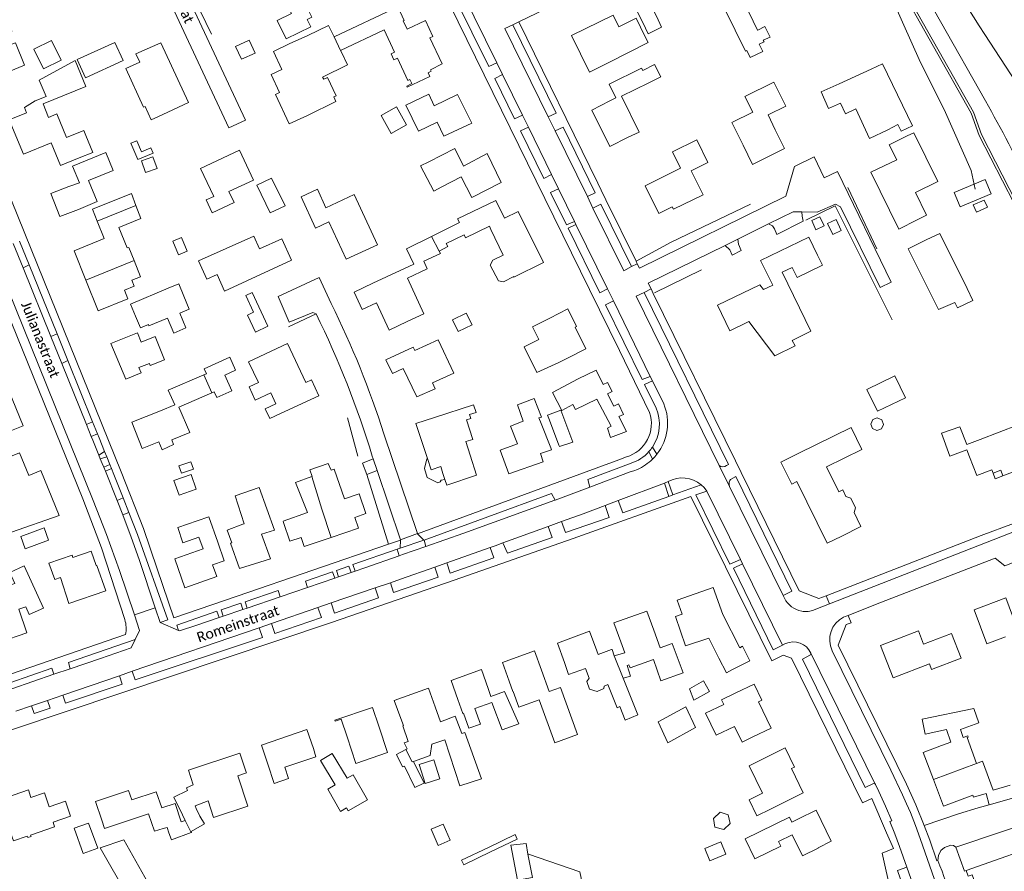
# Model space of a CAD drawing. Extents: x 177628 to 188968, y 384226 to 390673.
# Tile 112 of 256: x 183073 to 183318, y 385353 to 385564. Entities that reach past the tile are written whole.
import ezdxf

# ---------------------------------------------------------------- set-up
doc = ezdxf.new("R2010")
doc.units = 0
for name, color, linetype, lineweight in [('B01_F', 14, 'Continuous', 9), ('B01_T', 14, 'Continuous', 9), ('B02_F', 14, 'Continuous', 9), ('B02_T', 14, 'Continuous', 9), ('B07_D', 14, 'Continuous', 9), ('B11_D', 14, 'Continuous', 9), ('B11_F', 14, 'Continuous', 9), ('B11_S', 14, 'Continuous', 9), ('B14_F', 14, 'Continuous', 9), ('T01_F', 253, 'Continuous', 9), ('T01_T', 253, 'Continuous', 9), ('T04_F', 253, 'HAAG', 9), ('T04_T', 253, 'HAAG', 9), ('T05_F', 253, 'Continuous', 9), ('T22_F', 253, 'Continuous', 9), ('V00_F', 8, 'Continuous', 9), ('V00_T', 8, 'Continuous', 9), ('Z06', 7, 'Continuous', 9)]:
    doc.layers.add(name, color=color, linetype=linetype, lineweight=lineweight)
doc.styles.add('Legend', font='calibri.ttf')
doc.linetypes.add('HAAG', pattern='A,4,-1,[5,TOPOCAD.SHX,S=0.35,R=0,X=-0.35,Y=-0.35],-1', length=6)

msp = doc.modelspace()

# ---------------------------------------------------------------- linework, layer by layer
at = {"layer": 'B01_F', "linetype": 'Continuous'}
for points in [[(183144.576, 385540.643), (183151.645, 385544.123)], [(183172.705, 385528.107), (183174.727, 385529.152)], [(183193.316, 385499.273), (183195.815, 385500.621)], [(183173.491, 385491.397), (183169.356, 385489.419)], [(183204.808, 385490.328), (183200.452, 385488.093)], [(183207.054, 385479.313), (183209.333, 385480.469)], [(183219.097, 385462.94), (183220.067, 385463.417), (183216.487, 385470.15), (183211.205, 385467.573), (183210.549, 385468.801), (183207.744, 385467.372), (183205.477, 385471.859), (183211.83, 385475.19)], [(183185.035, 385456.23), (183183.895, 385459.616)], [(183132.616, 385448.19), (183136.385, 385437.648), (183133.163, 385436.609)], [(183122.289, 385434.629), (183120.097, 385440.934), (183117.223, 385439.935)], [(183216.803, 385406.773), (183220.136, 385407.939)], [(183220.136, 385407.939), (183220.273, 385407.987), (183220.77, 385406.423)], [(183220.77, 385406.423), (183223.394, 385407.158)]]:
    msp.add_lwpolyline(points, dxfattribs=at)
at = {"layer": 'B01_T', "linetype": 'Continuous'}
for points in [[(183151.185, 385560.145), (183167.01, 385567.662), (183168.637, 385564.237), (183168.374, 385564.112), (183169.354, 385562.048), (183173.876, 385564.239), (183175.773, 385560.287), (183174.991, 385559.913), (183178.088, 385553.43)], [(183228.418, 385560.352), (183226.215, 385564.807), (183221.946, 385562.696), (183220.515, 385565.591), (183210.18, 385560.481), (183214.659, 385551.422), (183219.297, 385553.716)], [(183070.53, 385551.546), (183074.331, 385553.163), (183072.03, 385558.726), (183070.072, 385557.905), (183068.934, 385560.656), (183071.213, 385561.612)], [(183140.074, 385558.398), (183144.668, 385560.529)], [(183178.088, 385553.43), (183175.126, 385552.015), (183175.316, 385551.627), (183174.551, 385551.259), (183174.985, 385550.35), (183169.365, 385547.681), (183169.236, 385547.952), (183170.528, 385548.565), (183170.043, 385549.586), (183169.555, 385549.354), (183166.929, 385554.882), (183166.08, 385554.479), (183165.381, 385555.951), (183166.248, 385556.363), (183163.608, 385561.921), (183152.811, 385556.792)], [(183219.297, 385553.716), (183229.202, 385558.766), (183228.418, 385560.352)], [(183104.242, 385542.894), (183103.885, 385542.73), (183099.478, 385552.274), (183102.934, 385553.846), (183101.968, 385555.947), (183108.182, 385558.651), (183115.074, 385543.84), (183107.386, 385540.296)], [(183140.074, 385558.398), (183136.182, 385556.567), (183138.256, 385552.048)], [(183144.576, 385540.643), (183140.054, 385538.546), (183136.662, 385545.862), (183137.626, 385546.309), (183135.547, 385550.792), (183138.256, 385552.048)], [(183227.865, 385551.817), (183227.589, 385552.381), (183219.522, 385548.432), (183221.19, 385545.025), (183219.729, 385544.248)], [(183276.675, 385548.53), (183284.603, 385552.151)], [(183224.28, 385535.23), (183227.005, 385536.508), (183222.635, 385545.434), (183229.375, 385548.733)], [(183252.797, 385533.261), (183250.019, 385538.873), (183255.19, 385541.438), (183253.235, 385545.381), (183260.421, 385548.945), (183263.399, 385542.942), (183259.004, 385540.762), (183260.797, 385537.088)], [(183288.772, 385537.045), (183284.171, 385534.944), (183280.82, 385542.281), (183278.2, 385541.085), (183276.988, 385543.739), (183274.038, 385542.392), (183272.174, 385546.474), (183276.675, 385548.53)], [(183185.394, 385538.763), (183178.495, 385535.466), (183176.818, 385538.975), (183172.139, 385536.752), (183169.06, 385543.233), (183174.703, 385545.896), (183176.077, 385543.024), (183181.846, 385545.825), (183185.394, 385538.763)], [(183076.968, 385544.298), (183074.3, 385542.593), (183074.82, 385541.325)], [(183224.28, 385535.23), (183219.698, 385532.944), (183215.189, 385541.984), (183219.729, 385544.248)], [(183074.82, 385541.325), (183070.512, 385539.574), (183074.027, 385530.99), (183080.96, 385533.825), (183083.26, 385528.208), (183087.893, 385530.087)], [(183084.755, 385535.158), (183082.355, 385541.013), (183080.303, 385540.172)], [(183288.772, 385537.045), (183291.258, 385538.434)], [(183087.893, 385530.087), (183091.254, 385531.46), (183089.532, 385535.663)], [(183252.797, 385533.261), (183255.172, 385528.495), (183263.108, 385532.451), (183260.797, 385537.088)], [(183293.584, 385535.566), (183289.127, 385533.384), (183290.952, 385529.654), (183284.549, 385526.52), (183291.448, 385512.425), (183296.054, 385514.679)], [(183293.584, 385535.566), (183295.221, 385536.367)], [(183295.221, 385536.367), (183301.184, 385524.222), (183295.616, 385521.489), (183298.388, 385515.842), (183296.054, 385514.679)], [(183232.987, 385525.401), (183237.279, 385527.521), (183235.246, 385531.623), (183241.27, 385534.609), (183244.084, 385528.932), (183239.882, 385526.849), (183240.654, 385525.42)], [(183087.944, 385523.947), (183086.257, 385528.089), (183094.49, 385531.446)], [(183121.296, 385520.549), (183118.03, 385527.468), (183127.707, 385532.04), (183131.175, 385524.602), (183125.099, 385521.726)], [(183177.989, 385522.892), (183182.788, 385525.369), (183185.419, 385520.228), (183192.715, 385523.985), (183189.2, 385531.159), (183183.384, 385528.007), (183181.204, 385532.42), (183174.727, 385529.152)], [(183087.944, 385523.947), (183085.346, 385522.978)], [(183090.19, 385524.518), (183092.363, 385519.259), (183087.697, 385517.265)], [(183240.654, 385525.42), (183242.852, 385520.943), (183235.495, 385517.33), (183235.201, 385517.928), (183231.856, 385516.286), (183228.47, 385523.183), (183232.987, 385525.401)], [(183087.697, 385517.265), (183083.106, 385515.508), (183080.872, 385521.259), (183085.346, 385522.978)], [(183161.991, 385508.529), (183154.179, 385504.93), (183149.923, 385514.18), (183146.607, 385512.655), (183143.038, 385520.412), (183147.044, 385522.335), (183149.173, 385517.7), (183156.224, 385520.969), (183161.991, 385508.529)], [(183181.866, 385514.943), (183191.354, 385519.505), (183193.553, 385515.121), (183196.905, 385516.803), (183203.252, 385504.148), (183195.886, 385500.489), (183195.815, 385500.621)], [(183094.084, 385510.072), (183092.343, 385514.401)], [(183190.138, 385512.28), (183193.239, 385505.918)], [(183308.437, 385497.666), (183301.672, 385511.361), (183298.248, 385509.785)], [(183089.567, 385499.717), (183086.628, 385507.022), (183094.084, 385510.072)], [(183140.625, 385504.714), (183138.202, 385509.965), (183132.64, 385507.496), (183131.237, 385510.638), (183117.549, 385504.512), (183119.589, 385499.943), (183122.172, 385501.12), (183124.002, 385497.008), (183140.625, 385504.714)], [(183259.514, 385499.811), (183257.122, 385504.609), (183269.143, 385510.414), (183271.313, 385505.922)], [(183305.42, 385494.157), (183301.347, 385492.441), (183293.837, 385507.527), (183298.248, 385509.785)], [(183160.849, 385498.95), (183171.037, 385503.714), (183169.183, 385507.483)], [(183101.553, 385504.594), (183103.14, 385500.584), (183100.99, 385499.721), (183101.574, 385498.244), (183099.114, 385497.258), (183099.982, 385495.06), (183092.614, 385492.146), (183089.567, 385499.717)], [(183264.976, 385502.901), (183266.199, 385500.395), (183272.502, 385503.471), (183271.313, 385505.922)], [(183265.028, 385484.77), (183269.646, 385487.024), (183262.482, 385501.704)], [(183169.356, 385489.419), (183164.886, 385487.329), (183161.72, 385494.1), (183158.199, 385492.454), (183156.181, 385496.767), (183160.849, 385498.95)], [(183259.514, 385499.811), (183260.153, 385498.473), (183257.899, 385497.373), (183256.934, 385498.568)], [(183254.061, 385489.349), (183249.509, 385487.156), (183246.446, 385493.514), (183256.934, 385498.568)], [(183204.808, 385490.328), (183209.267, 385492.565), (183211.448, 385488.217), (183211.06, 385488.022), (183213.74, 385482.68), (183209.333, 385480.469)], [(183254.061, 385489.349), (183254.267, 385489.453)], [(183103.246, 385484.359), (183102.335, 385486.653), (183095.762, 385483.999), (183099.49, 385475.151), (183103.255, 385476.704), (183102.739, 385478.004), (183105.348, 385479.064)], [(183180.915, 385476.624), (183175.655, 385474.215), (183176.333, 385472.75), (183171.799, 385470.708), (183168.392, 385477.791), (183165.74, 385476.515), (183164.075, 385479.975), (183170.876, 385483.098), (183171.26, 385482.27), (183177.066, 385484.927), (183180.915, 385476.624)], [(183137.89, 385466.621), (183147.401, 385471.032), (183145.57, 385474.945), (183144.196, 385474.302), (183139.671, 385483.976), (183129.953, 385479.416), (183132.393, 385474.292)], [(183211.83, 385475.19), (183216.29, 385477.4), (183218.06, 385473.79), (183219.16, 385474.3), (183220.26, 385472.06), (183219.16, 385471.53), (183220.695, 385468.418), (183221.852, 385468.988), (183223.134, 385466.387), (183221.977, 385465.817), (183223.8, 385462.12), (183219.83, 385460.68), (183219.097, 385462.94)], [(183073.932, 385463.515), (183066.036, 385460.387), (183062.342, 385469.423), (183070.301, 385472.471), (183073.932, 385463.515)], [(183110.023, 385472.439), (183111.615, 385468.718), (183108.075, 385467.296)], [(183135.464, 385471.722), (183136.737, 385469.044)], [(183110.868, 385460.057), (183111.323, 385458.879), (183108.46, 385457.618), (183107.694, 385459.573), (183103.538, 385457.945), (183100.991, 385464.448), (183108.075, 385467.296)], [(183176.175, 385465.625), (183171.5, 385464.08), (183174.413, 385455.388)], [(183202.619, 385464.11), (183202.07, 385465.488)], [(183202.619, 385464.11), (183205.039, 385458.04)], [(183280.36, 385442.01), (183280.733, 385443.172), (183279.542, 385445.604), (183278.346, 385446.015), (183277.558, 385447.623), (183276.567, 385447.137), (183273.53, 385453.338), (183282.327, 385457.647), (183279.652, 385463.107), (183266.659, 385456.769)], [(183321.803, 385462.039), (183321.099, 385463.765), (183311.675, 385460.148)], [(183317.36, 385451.119), (183323.861, 385453.621), (183322.57, 385456.977), (183323.599, 385457.373), (183321.803, 385462.039)], [(183196.771, 385459.057), (183192.483, 385457.5), (183194.633, 385451.63), (183203.149, 385454.618), (183202.443, 385456.632), (183205.213, 385457.604), (183205.039, 385458.04)], [(183308.403, 385457.545), (183309.063, 385455.838)], [(183068.02, 385439.641), (183062.846, 385452.792), (183073.068, 385456.859), (183075.353, 385451.191), (183078.396, 385452.418), (183082.908, 385441.23), (183071.07, 385437.108)], [(183178.694, 385450.223), (183177.765, 385450.04), (183177.582, 385449.6), (183176.938, 385449.39), (183174.366, 385450.709), (183173.634, 385452.93), (183174.263, 385455.339), (183174.413, 385455.388)], [(183174.413, 385455.388), (183175.33, 385452.65), (183177.72, 385453.46), (183178.19, 385451.7), (183178.694, 385450.223)], [(183178.694, 385450.223), (183179.18, 385448.8), (183186.59, 385451.27), (183185.035, 385456.23)], [(183266.659, 385456.769), (183262.18, 385454.547), (183264.889, 385449.085), (183266.123, 385449.696), (183273.718, 385434.382), (183277.305, 385436.161)], [(183309.063, 385455.838), (183310.859, 385451.172), (183314.591, 385452.608), (183314.909, 385451.782)], [(183150.44, 385452.541), (183151.25, 385452.815), (183153.763, 385445.381), (183157.446, 385446.627), (183159.104, 385441.724), (183156.384, 385440.805), (183157.284, 385438.142), (183150.472, 385435.839)], [(183314.909, 385451.782), (183316.821, 385452.518), (183317.36, 385451.119)], [(183314.909, 385451.782), (183315.434, 385450.378), (183317.36, 385451.119)], [(183281.142, 385440.436), (183280.36, 385442.01)], [(183117.223, 385439.935), (183112.351, 385438.242), (183113.648, 385434.467), (183117.643, 385435.855), (183118.648, 385432.964), (183111.628, 385430.528), (183114.133, 385423.318), (183122.05, 385426.069), (183121.027, 385429.012), (183123.895, 385430.009), (183122.289, 385434.629)], [(183128.856, 385439.23), (183128.516, 385439.118)], [(183150.472, 385435.839), (183143.766, 385433.572), (183143.01, 385435.808), (183140.213, 385434.863), (183138.633, 385439.536)], [(183125.827, 385434.488), (183125.481, 385434.375), (183127.717, 385428.06), (183135.39, 385430.462), (183133.163, 385436.609)], [(183085.324, 385419.392), (183083.208, 385425.837), (183081.799, 385425.348), (183080.383, 385429.4), (183086.116, 385431.383), (183086.321, 385430.804), (183090.868, 385432.408)], [(183085.324, 385419.392), (183094.48, 385422.553), (183092.296, 385428.868), (183092.109, 385428.803), (183090.868, 385432.408)], [(183058.313, 385424.841), (183062.595, 385426.825), (183064.845, 385421.971), (183071.925, 385424.383), (183070.674, 385427.109), (183074.204, 385428.729), (183078.997, 385418.283), (183075.499, 385416.678), (183074.624, 385418.586), (183072.9, 385417.999), (183074.912, 385412.092), (183068.099, 385409.772), (183066.442, 385414.635), (183063.643, 385413.337), (183058.313, 385424.841)], [(183237.702, 385416.775), (183236.43, 385420.19), (183245.38, 385423.36), (183247.78, 385416.7), (183251.965, 385408.41), (183252.64, 385408.79), (183254.45, 385405.18), (183249.975, 385402.945)], [(183323.486, 385410.824), (183328.171, 385412.57), (183325.91, 385418.637), (183319.75, 385416.341), (183318.083, 385420.811), (183310.174, 385417.864), (183313.332, 385409.392), (183318.017, 385411.138)], [(183222.442, 385409.848), (183220.73, 385414.568), (183228.89, 385417.529), (183230.603, 385412.805)], [(183208.451, 385404.786), (183206.66, 385409.543), (183214.64, 385412.548), (183216.474, 385407.677)], [(183230.603, 385412.805), (183232.243, 385408.364), (183235.204, 385409.467), (183237.92, 385402.175), (183232.395, 385400.224), (183230.516, 385405.488), (183224.717, 385403.419), (183224.449, 385404.176)], [(183299.633, 385403.005), (183299.105, 385404.389), (183290.042, 385400.928), (183286.963, 385408.991), (183296.357, 385412.579), (183297.62, 385409.273), (183304.59, 385411.935), (183306.936, 385405.794), (183299.633, 385403.005)], [(183222.442, 385409.848), (183223.394, 385407.158)], [(183194.724, 385400.101), (183193.045, 385404.742), (183200.991, 385407.617), (183202.725, 385402.824)], [(183216.803, 385406.773), (183216.474, 385407.677)], [(183208.451, 385404.786), (183209.467, 385401.733), (183213.695, 385403.248), (183214.553, 385400.853)], [(183246.811, 385405.796), (183248.653, 385402.189), (183249.975, 385402.945)], [(183181.954, 385395.584), (183180.275, 385400.291), (183187.81, 385402.978), (183189.491, 385398.267)], [(183202.725, 385402.824), (183204.612, 385397.519), (183207.452, 385398.545), (183211.69, 385386.817), (183206.048, 385384.779), (183202.183, 385395.475), (183197.136, 385393.652), (183195.72, 385397.571), (183195.611, 385397.532), (183194.724, 385400.101)], [(183219.166, 385399.282), (183221.485, 385393.522), (183222.174, 385393.8)], [(183225.318, 385395.066), (183223, 385400.825)], [(183255.256, 385386.274), (183259.752, 385388.463), (183256.601, 385394.932), (183257.49, 385395.365), (183255.525, 385399.399), (183251.03, 385397.209)], [(183167.77, 385390.803), (183166.141, 385395.307), (183174.634, 385398.379), (183176.305, 385393.76)], [(183190.13, 385396.293), (183193.505, 385397.502), (183197.136, 385389.518), (183192.965, 385387.986), (183190.413, 385394.842), (183186.152, 385393.335), (183187.539, 385389.416), (183184.673, 385388.402), (183183.344, 385392.158), (183183.178, 385392.1), (183181.954, 385395.584)], [(183189.491, 385398.267), (183190.13, 385396.293)], [(183251.03, 385397.209), (183247.421, 385395.486), (183247.986, 385394.317), (183243.48, 385392.141), (183246.129, 385386.654), (183250.689, 385388.856), (183252.557, 385384.989), (183255.256, 385386.274)], [(183177.604, 385390.001), (183176.305, 385393.76)], [(183154.462, 385386.259), (183152.977, 385390.648), (183151.455, 385390.132), (183151.37, 385390.384), (183160.752, 385393.56), (183162.319, 385388.931)], [(183154.462, 385386.259), (183156.612, 385379.689), (183164.464, 385382.35), (183162.319, 385388.931)], [(183167.77, 385390.803), (183168.413, 385389.068), (183168.264, 385389.015), (183169.642, 385385.12)], [(183302.053, 385384.098), (183304.417, 385384.958), (183303.299, 385388.061), (183298.043, 385386.965), (183297.294, 385390.678)], [(183134.783, 385379.523), (183133.175, 385384.169), (183144.454, 385388.075), (183146.093, 385383.344)], [(183302.053, 385384.098), (183297.537, 385382.392), (183300.078, 385375.665)], [(183129.373, 385377.528), (183127.823, 385382.245), (183115.002, 385378.017), (183116.212, 385374.349)], [(183134.783, 385379.523), (183136.33, 385374.699), (183139.907, 385375.893), (183138.963, 385378.723), (183146.677, 385381.296), (183146.093, 385383.344)], [(183263.246, 385370.167), (183267.744, 385372.349), (183264.823, 385378.372), (183265.604, 385378.751), (183263.291, 385383.52), (183258.793, 385381.337)], [(183258.793, 385381.337), (183254.33, 385379.102), (183257.651, 385372.31)], [(183129.373, 385377.528), (183129.449, 385377.295), (183127.301, 385376.588), (183129.777, 385369.064), (183121.282, 385366.271), (183119.94, 385370.353)], [(183313.962, 385369.379), (183313.155, 385372.223), (183310.045, 385371.328), (183309.832, 385371.816), (183302.568, 385369.072), (183300.078, 385375.665)], [(183081.392, 385365.099), (183085.769, 385366.608), (183084.484, 385370.334), (183080.433, 385368.903), (183079.242, 385372.336), (183075.884, 385371.172), (183075.279, 385373.09), (183066.167, 385369.939), (183068.732, 385362.52), (183069.082, 385362.641), (183069.007, 385362.858), (183070.528, 385363.384), (183071.558, 385360.407), (183074.998, 385361.597), (183075.122, 385361.238), (183075.935, 385361.519), (183075.81, 385361.878), (183081.783, 385363.943), (183081.392, 385365.099)], [(183093.535, 385365.552), (183091.968, 385370.179), (183100.176, 385372.959), (183100.974, 385370.602), (183107.016, 385372.648), (183108.387, 385368.599), (183111.696, 385369.72), (183113.238, 385365.167)], [(183113.573, 385366.864), (183111.422, 385371.287), (183114.807, 385372.933)], [(183259.596, 385368.332), (183263.246, 385370.167)], [(183320.023, 385371.128), (183313.962, 385369.379)], [(183093.535, 385365.552), (183094.205, 385363.472), (183105.119, 385367.138), (183106.555, 385362.859)], [(183113.573, 385366.864), (183114.233, 385365.471)], [(183116.664, 385369.113), (183116.978, 385368.467)], [(183117.868, 385366.595), (183116.978, 385368.467)], [(183266.543, 385365.929), (183270.923, 385368.061), (183274.692, 385360.32), (183271.415, 385358.71)], [(183266.543, 385365.929), (183264.874, 385365.09), (183264.289, 385366.281), (183253.329, 385360.898), (183255.755, 385355.96), (183262.156, 385359.104), (183261.597, 385360.241), (183265.001, 385361.913), (183267.559, 385356.704), (183271.459, 385358.62), (183271.415, 385358.71)], [(183108.748, 385363.469), (183109.711, 385363.737), (183110.157, 385362.426)], [(183329.836, 385360.678), (183308.232, 385353.084)], [(183210.878, 385343.729), (183212.904, 385349.608), (183212.237, 385352.776), (183199.468, 385357.16), (183199.367, 385357.14)], [(183308.232, 385353.084), (183308.72, 385351.695), (183309.696, 385352.024), (183310.589, 385349.521), (183309.604, 385349.181), (183312.121, 385342.019), (183316.858, 385343.684)]]:
    msp.add_lwpolyline(points, dxfattribs=at)
at = {"layer": 'B02_F', "linetype": 'Continuous'}
for points in [[(183087.393, 385554.509), (183096.742, 385558.797), (183098.818, 385554.282), (183089.469, 385549.994)], [(183166.715, 385542.769), (183162.901, 385540.653)], [(183139.012, 385518.216), (183135.336, 385516.443), (183132.017, 385523.304), (183135.693, 385525.077), (183139.012, 385518.216)], [(183112.614, 385498.8), (183110.006, 385497.711)], [(183110.006, 385497.711), (183100.633, 385493.798), (183101.879, 385490.817)], [(183101.879, 385490.817), (183103.102, 385487.892), (183105.072, 385488.714)], [(183283.511, 385472.598), (183286.165, 385467.143)], [(183073.359, 385436.065), (183079.153, 385438.2), (183080.282, 385435.137), (183074.488, 385433.002)], [(183243.008, 385400.158), (183244.452, 385397.569), (183240.557, 385395.397)], [(183154.447, 385376.026), (183150.688, 385382.156), (183147.79, 385380.378), (183151.5, 385374.329)]]:
    msp.add_lwpolyline(points, dxfattribs=at)
at = {"layer": 'B02_T', "linetype": 'Continuous'}
for points in [[(183250.799, 385561.837), (183248.49, 385566.53), (183249.656, 385567.104), (183247.704, 385571.072), (183251.064, 385572.725), (183255.325, 385564.063)], [(183227.856, 385563.746), (183225.703, 385568.125), (183229.071, 385569.78), (183231.254, 385565.339)], [(183227.856, 385563.746), (183229.194, 385560.949), (183232.517, 385562.576), (183231.254, 385565.339)], [(183130.1, 385559.346), (183131.567, 385556.153), (183128.223, 385554.616), (183126.756, 385557.809), (183130.1, 385559.346)], [(183092.343, 385514.401), (183091.162, 385517.338), (183100.852, 385521.23)], [(183130.849, 385496.671), (183134.781, 385488.327)], [(183204.685, 385464.918), (183204.189, 385466.226), (183207.567, 385467.469), (183210.511, 385459.518), (183207.162, 385458.383), (183207.027, 385458.74)], [(183204.685, 385464.918), (183207.027, 385458.74)], [(183092.494, 385358.643), (183090.234, 385364.868), (183086.627, 385363.558), (183088.887, 385357.334), (183092.494, 385358.643)], [(183099.011, 385360.668), (183093.138, 385358.744), (183099.977, 385346.69), (183104.762, 385349.35), (183104.488, 385349.844), (183104.977, 385350.116)]]:
    msp.add_lwpolyline(points, dxfattribs=at)
at = {"layer": 'B07_D', "linetype": 'Continuous'}
for points in [[(183151.185, 385560.145), (183152.811, 385556.792)], [(183092.343, 385514.401), (183101.978, 385518.279)], [(183175.433, 385510.557), (183177.317, 385506.945)], [(183089.567, 385499.717), (183101.553, 385504.594)], [(183120.826, 385471.701), (183118.886, 385476.232)], [(183145.702, 385450.974), (183148.131, 385442.876), (183150.472, 385435.839)], [(183223, 385400.825), (183220.77, 385406.423)], [(183169.046, 385383.126), (183170.62, 385380.05), (183170.89, 385380.148)], [(183300.078, 385375.665), (183310.78, 385379.693)], [(183114.233, 385365.471), (183115.695, 385362.49)], [(183199.367, 385357.14), (183200.518, 385351.324)]]:
    msp.add_lwpolyline(points, dxfattribs=at)
at = {"layer": 'B11_D', "linetype": 'Continuous'}
for points in [[(183177.317, 385506.945), (183177.619, 385506.366)], [(183177.619, 385506.366), (183177.63, 385506.345)]]:
    msp.add_lwpolyline(points, dxfattribs=at)
at = {"layer": 'B11_F', "linetype": 'Continuous'}
for points in [[(183144.668, 385560.529), (183149.784, 385563.035), (183151.185, 385560.145)], [(183153.113, 385556.168), (183154.539, 385553.227), (183148.341, 385550.169), (183148.627, 385549.65), (183149.567, 385550.066), (183151.71, 385545.518), (183151.143, 385545.284), (183151.645, 385544.123)], [(183152.811, 385556.792), (183153.113, 385556.168)], [(183200.452, 385488.093), (183202.093, 385484.991)], [(183207.054, 385479.313), (183201.549, 385476.777), (183198.449, 385483.17), (183202.093, 385484.991)], [(183118.886, 385476.232), (183110.023, 385472.439)], [(183110.868, 385460.057), (183115.349, 385461.875), (183112.635, 385468.196), (183120.826, 385471.701)], [(183177.604, 385390.001), (183181.309, 385391.39), (183182.951, 385387.095), (183183.651, 385387.37), (183187.792, 385375.866), (183182.472, 385374.076), (183178.694, 385385.57), (183175.495, 385384.492), (183175.047, 385381.659), (183170.89, 385380.148)]]:
    msp.add_lwpolyline(points, dxfattribs=at)
at = {"layer": 'B11_S', "linetype": 'Continuous'}
for points in [[(183080.303, 385540.172), (183078.922, 385543.54), (183089.506, 385547.878), (183086.859, 385554.337), (183077.967, 385549.38), (183079.661, 385545.353), (183076.968, 385544.298)], [(183229.375, 385548.733), (183232.401, 385550.214), (183230.819, 385553.321), (183227.865, 385551.817)], [(183284.603, 385552.151), (183287.467, 385553.459), (183294.868, 385538.093), (183292.095, 385536.709), (183291.258, 385538.434)], [(183104.242, 385542.894), (183105.79, 385539.556), (183107.386, 385540.296)], [(183084.755, 385535.158), (183089.025, 385536.904), (183089.532, 385535.663)], [(183090.19, 385524.518), (183096.297, 385527.008), (183094.49, 385531.446)], [(183172.705, 385528.107), (183175.95, 385521.822), (183177.989, 385522.892)], [(183125.099, 385521.726), (183126.352, 385518.993), (183120.888, 385516.479), (183119.418, 385519.685), (183121.296, 385520.549)], [(183101.553, 385504.594), (183100.196, 385507.846), (183099.786, 385507.724), (183097.766, 385512.782), (183103.219, 385515.028), (183101.978, 385518.279)], [(183181.866, 385514.943), (183182.339, 385514.066), (183175.433, 385510.557)], [(183190.138, 385512.28), (183189.795, 385513.103), (183183.883, 385510.236), (183183.481, 385511.023), (183179.065, 385508.807), (183179.448, 385508.057)], [(183175.433, 385510.557), (183169.183, 385507.483)], [(183173.491, 385491.397), (183169.409, 385500.188), (183174.351, 385502.557), (183173.499, 385504.473), (183177.63, 385506.345)], [(183179.448, 385508.057), (183177.317, 385506.945)], [(183193.316, 385499.273), (183192.01, 385499.578), (183189.937, 385503.457), (183190.64, 385504.679), (183193.239, 385505.918)], [(183264.976, 385502.901), (183262.482, 385501.704)], [(183308.437, 385497.666), (183309.897, 385494.71), (183306.051, 385492.879), (183305.42, 385494.157)], [(183265.028, 385484.77), (183265.703, 385483.393), (183260.719, 385480.895), (183254.267, 385489.453)], [(183105.348, 385479.064), (183105.554, 385478.544), (183109.086, 385479.94), (183106.777, 385485.755), (183103.246, 385484.359)], [(183135.464, 385471.722), (183131.62, 385469.881), (183130.138, 385473.219), (183132.393, 385474.292)], [(183196.771, 385459.057), (183195.059, 385463.481), (183198.213, 385464.737), (183196.724, 385468.797), (183200.943, 385470.367), (183202.688, 385465.705), (183202.07, 385465.488)], [(183136.737, 385469.044), (183134.085, 385467.783), (183135.238, 385465.359), (183137.89, 385466.621)], [(183183.895, 385459.616), (183185.66, 385460.133), (183184.081, 385465.026), (183185.149, 385465.39), (183184.84, 385466.315), (183186.476, 385466.834), (183185.869, 385468.771), (183176.175, 385465.625)], [(183308.403, 385457.545), (183304.198, 385455.976), (183302.113, 385461.716), (183306.669, 385463.325), (183308.344, 385458.869), (183311.675, 385460.148)], [(183145.702, 385450.974), (183145.745, 385450.99), (183145.199, 385452.638), (183149.729, 385454.223), (183150.44, 385452.541)], [(183138.633, 385439.536), (183138.521, 385439.871), (183144.605, 385442.005), (183141.655, 385449.496), (183145.702, 385450.974)], [(183128.856, 385439.23), (183126.607, 385446.167), (183132.616, 385448.19)], [(183277.305, 385436.161), (183282.082, 385438.544), (183281.142, 385440.436)], [(183128.516, 385439.118), (183124.621, 385437.65), (183125.827, 385434.488)], [(183237.702, 385416.775), (183236.041, 385416.195), (183238.513, 385408.887), (183244.257, 385410.798)], [(183244.257, 385410.798), (183246.811, 385405.796)], [(183224.449, 385404.176), (183223.981, 385403.999), (183224.837, 385401.354), (183223, 385400.825)], [(183219.166, 385399.282), (183218.289, 385398.891), (183218.245, 385398.254), (183216.58, 385397.563), (183214.684, 385398.135), (183214.028, 385400.038), (183214.553, 385400.853)], [(183225.318, 385395.066), (183226.631, 385391.729), (183223.541, 385390.422), (183222.174, 385393.8)], [(183310.78, 385379.693), (183308.477, 385386.079), (183308.739, 385386.173), (183308.595, 385386.552), (183307.481, 385386.116), (183306.778, 385388.064), (183311.321, 385389.733), (183310.122, 385393.352), (183297.294, 385390.678)], [(183169.046, 385383.126), (183169.388, 385383.304), (183168.585, 385384.765), (183169.642, 385385.12)], [(183310.78, 385379.693), (183312.246, 385380.215), (183314.907, 385373.014)], [(183116.212, 385374.349), (183114.553, 385373.642), (183114.807, 385372.933)], [(183319.124, 385374.242), (183314.907, 385373.014)], [(183259.596, 385368.332), (183256.247, 385366.648), (183254.284, 385370.664), (183257.651, 385372.31)], [(183119.94, 385370.353), (183116.664, 385369.113)], [(183113.238, 385365.167), (183114.233, 385365.471)], [(183115.695, 385362.49), (183115.766, 385362.516), (183115.705, 385362.742), (183118.993, 385364.634), (183117.868, 385366.595)], [(183108.748, 385363.469), (183106.555, 385362.859)], [(183110.157, 385362.426), (183110.78, 385360.713), (183115.695, 385362.49)]]:
    msp.add_lwpolyline(points, dxfattribs=at)
at = {"layer": 'B14_F', "linetype": 'Continuous'}
for points in [[(183142.63, 385571.273), (183145.676, 385565.027), (183144.555, 385564.48), (183145.443, 385562.658), (183139.299, 385559.662), (183137.085, 385564.202), (183140.647, 385565.939), (183138.927, 385569.468), (183142.63, 385571.273)], [(183256.423, 385561.868), (183256.408, 385561.861), (183255.325, 385564.063)], [(183257.807, 385559.335), (183259.491, 385560.091), (183258.205, 385562.705), (183256.423, 385561.868)], [(183250.799, 385561.837), (183253.393, 385556.65), (183253.719, 385556.784)], [(183081.002, 385559.289), (183076.625, 385557.131), (183079.05, 385552.214), (183083.427, 385554.373), (183081.002, 385559.289)], [(183253.719, 385556.784), (183254.543, 385555.073), (183257.674, 385556.536), (183256.818, 385558.349)], [(183256.818, 385558.349), (183258.018, 385558.914), (183257.807, 385559.335)], [(183089.469, 385549.994), (183087.393, 385554.509)], [(183162.901, 385540.653), (183165.375, 385536.188), (183169.189, 385538.304), (183166.715, 385542.769)], [(183106.269, 385531.286), (183105.723, 385532.587), (183103.379, 385531.604), (183102.221, 385534.362), (183100.737, 385533.739), (183102.441, 385529.679), (183106.269, 385531.286)], [(183106.213, 385530.382), (183107.216, 385527.503), (183104.342, 385526.494), (183103.34, 385529.373), (183106.213, 385530.382)], [(183312.937, 385524.729), (183305.226, 385521.509), (183306.711, 385517.945), (183314.422, 385521.165), (183312.937, 385524.729)], [(183101.978, 385518.279), (183100.852, 385521.23)], [(183313.51, 385517.823), (183312.724, 385519.619), (183309.978, 385518.417), (183310.764, 385516.621), (183313.51, 385517.823)], [(183272.932, 385513.185), (183270.904, 385512.234), (183269.837, 385514.51), (183271.864, 385515.461), (183272.932, 385513.185)], [(183275.898, 385514.823), (183273.778, 385513.835), (183275.057, 385511.093), (183277.177, 385512.081), (183275.898, 385514.823)], [(183113.289, 385510.293), (183111.127, 385509.393), (183112.535, 385506.011), (183114.697, 385506.911), (183113.289, 385510.293)], [(183113.877, 385495.778), (183112.614, 385498.8)], [(183134.781, 385488.327), (183131.654, 385486.845), (183129.672, 385491.051), (183131.199, 385491.774), (183129.249, 385495.912), (183130.849, 385496.671)], [(183112.849, 385491.546), (183115.231, 385492.54), (183113.877, 385495.778)], [(183105.072, 385488.714), (183105.22, 385488.361), (183109.794, 385490.27), (183111.406, 385486.527), (183114.374, 385487.848), (183112.849, 385491.546)], [(183182.049, 385486.94), (183180.595, 385489.89), (183184.01, 385491.552), (183185.464, 385488.602), (183182.049, 385486.94)], [(183121.434, 385471.961), (183122.057, 385470.547), (183125.768, 385472.207), (183124.055, 385476.146), (183126.756, 385477.364), (183125.278, 385480.595), (183118.926, 385477.684), (183119.47, 385476.482)], [(183119.47, 385476.482), (183118.886, 385476.232)], [(183283.511, 385472.598), (183290.465, 385475.981), (183293.119, 385470.526), (183286.165, 385467.143)], [(183120.826, 385471.701), (183121.434, 385471.961)], [(183287.177, 385462.775), (183286.04, 385462.347), (183284.932, 385462.849), (183284.502, 385463.989), (183285.001, 385465.097), (183286.138, 385465.525), (183287.246, 385465.023), (183287.676, 385463.883), (183287.177, 385462.775)], [(183113.266, 385451.746), (183112.623, 385453.592), (183115.604, 385454.606), (183116.247, 385452.76), (183113.266, 385451.746)], [(183116.978, 385447.779), (183115.696, 385451.427), (183111.432, 385449.929), (183112.714, 385446.281), (183116.978, 385447.779)], [(183074.488, 385433.002), (183073.359, 385436.065)], [(183243.008, 385400.158), (183239.466, 385398.183)], [(183239.466, 385398.183), (183240.557, 385395.397)], [(183234.127, 385384.828), (183231.723, 385390.023), (183238.593, 385393.755), (183240.997, 385388.56), (183234.127, 385384.828)], [(183173.369, 385374.676), (183171.247, 385373.702), (183168.707, 385378.98), (183168.237, 385378.862), (183166.698, 385381.902), (183169.046, 385383.126)], [(183170.89, 385380.148), (183173.557, 385374.762), (183173.369, 385374.676)], [(183172.358, 385379.377), (183175.992, 385380.527), (183177.49, 385375.812), (183173.856, 385374.662), (183172.358, 385379.377)], [(183154.447, 385376.026), (183155.904, 385376.864), (183159.483, 385370.654), (183154.721, 385367.912), (183154.302, 385368.639), (183152.792, 385367.762), (183149.632, 385373.246), (183151.5, 385374.329)], [(183249.595, 385364.723), (183248.013, 385363.234), (183245.786, 385363.84), (183245.443, 385366.015), (183247.076, 385367.535), (183249.118, 385366.887), (183249.595, 385364.723)], [(183175.336, 385363.299), (183178.296, 385364.622), (183180.053, 385360.612), (183177.093, 385359.289), (183175.336, 385363.299)], [(183196.721, 385360.829), (183196.176, 385361.979), (183189.52, 385358.821)], [(183104.977, 385350.116), (183099.011, 385360.668)], [(183190.065, 385357.67), (183196.721, 385360.829)], [(183199.367, 385357.14), (183198.953, 385359.752), (183195.083, 385359.327), (183196.777, 385350.663), (183200.518, 385351.324)], [(183247.268, 385360.199), (183248.527, 385357.157), (183244.544, 385355.491), (183243.285, 385358.533), (183247.268, 385360.199)], [(183190.065, 385357.67), (183183.412, 385354.497), (183182.844, 385355.669), (183189.52, 385358.821)]]:
    msp.add_lwpolyline(points, dxfattribs=at)
at = {"layer": 'T01_F', "linetype": 'Continuous'}
msp.add_lwpolyline([(183319.934, 385439.306), (183311.948, 385436.292)], dxfattribs=at)
at = {"layer": 'T01_T', "linetype": 'Continuous'}
msp.add_lwpolyline([(183342.88, 385465.31), (183336.397, 385482.287), (183328.54, 385500.81), (183320.133, 385518.806), (183311.468, 385535.681), (183309.472, 385541.2), (183290.775, 385574.407), (183287.234, 385578.598), (183278.471, 385594.357), (183268.764, 385613.701), (183269.3, 385613.971), (183279, 385594.64), (183287.73, 385578.941), (183291.27, 385574.751), (183310.02, 385541.451), (183312.02, 385535.921), (183320.66, 385519.091), (183329.075, 385500.985), (183336.92, 385482.49), (183343.42, 385465.47)], dxfattribs=at)
at = {"layer": 'T04_F', "linetype": 'HAAG'}
for points in [[(183105.855, 385602.48), (183104.569, 385599.389), (183104.419, 385597.602), (183104.414, 385595.752), (183104.89, 385593.64), (183120.739, 385560.832)], [(183310.425, 385522.336), (183309.479, 385526.994), (183302.787, 385542.167), (183296.874, 385553.817), (183287.907, 385573.902)], [(183285.993, 385507.491), (183278.857, 385522.752)], [(183254.62, 385518.586), (183234.949, 385509.159), (183226.203, 385504.482)], [(183289.853, 385489.896), (183275.699, 385518.17), (183268.426, 385514.634)], [(183146.734, 385491.331), (183139.909, 385488.158)], [(183157.134, 385455.976), (183154.495, 385465.487)], [(183159.37, 385451.455), (183164.694, 385434.139)], [(183273.47, 385421.34), (183311.948, 385436.292)], [(183313.962, 385369.379), (183311.233, 385368.606)]]:
    msp.add_lwpolyline(points, dxfattribs=at)
at = {"layer": 'T04_T', "linetype": 'HAAG'}
for points in [[(183276.26, 385526.75), (183272.9, 385525.14)], [(183217.567, 385522.089), (183216.702, 385523.855)], [(183203.566, 385520.026), (183214.636, 385497.409)], [(183226.203, 385504.482), (183218.738, 385519.704)], [(183250.913, 385454.812), (183230.476, 385496.429)], [(183222.073, 385482.215), (183229.591, 385466.855)], [(183223.81, 385455.82), (183221.944, 385455.131)], [(183273.47, 385421.34), (183271.61, 385420.61), (183266.77, 385422.52), (183252.316, 385451.954)], [(183127.151, 385421.218), (183111.41, 385415.8), (183107.252, 385428.001)]]:
    msp.add_lwpolyline(points, dxfattribs=at)
msp.add_arc((183221.383, 385464.123), 8.65, 286.2919, 18.40994, dxfattribs=at)
at = {"layer": 'T05_F', "linetype": 'Continuous'}
msp.add_lwpolyline([(183230.768, 385496.601), (183242.455, 385502.265)], dxfattribs=at)
at = {"layer": 'T22_F', "linetype": 'Continuous'}
for points in [[(183261.221, 385511.083), (183267.711, 385514.376)], [(183250.109, 385505.915), (183252.362, 385507.123)], [(183159.37, 385451.455), (183158.297, 385454.305)]]:
    msp.add_lwpolyline(points, dxfattribs=at)
at = {"layer": 'V00_F', "linetype": 'Continuous'}
for points in [[(183197.07, 385563.88), (183195.595, 385563.173)], [(183191.61, 385553.749), (183189.644, 385552.799)], [(183193.054, 385550.8), (183191.093, 385549.841)], [(183197.992, 385540.713), (183196.016, 385539.797)], [(183206.344, 385541.255), (183204.41, 385540.278)], [(183199.466, 385537.703), (183197.482, 385536.804)], [(183208.083, 385537.71), (183206.115, 385536.802)], [(183205.224, 385525.942), (183203.274, 385524.986)], [(183206.966, 385522.385), (183204.989, 385521.487)], [(183216.062, 385521.44), (183214.119, 385520.483)], [(183217.452, 385518.607), (183215.516, 385517.633)], [(183267.711, 385514.376), (183267.45, 385515.598), (183267.417, 385516.686)], [(183210.914, 385514.321), (183208.901, 385513.505)], [(183211.29, 385513.553), (183209.317, 385512.654)], [(183261.221, 385511.083), (183260.639, 385512.455), (183260.139, 385513.196), (183259.083, 385513.687)], [(183252.362, 385507.123), (183251.671, 385508.691), (183251.505, 385509.947)], [(183250.109, 385505.915), (183249.481, 385507.281), (183248.323, 385508.377)], [(183075.458, 385503.506), (183073.979, 385502.78)], [(183219.126, 385497.549), (183217.177, 385496.616)], [(183220.587, 385494.565), (183218.642, 385493.627)], [(183080.86, 385485.742), (183082.377, 385486.391)], [(183085.064, 385479.745), (183083.586, 385478.991)], [(183229.76, 385475.83), (183227.763, 385475.014)], [(183230.315, 385474.696), (183228.338, 385473.84)], [(183091.221, 385464.516), (183089.687, 385463.884)], [(183092.409, 385461.578), (183090.881, 385460.928)], [(183230.267, 385458.245), (183231.399, 385456.493)], [(183092.779, 385456.228), (183094.178, 385457.202)], [(183094.735, 385455.823), (183093.122, 385455.38)], [(183160.917, 385455.353), (183158.297, 385454.305)], [(183230.32, 385455.278), (183229.396, 385457.13)], [(183095.502, 385453.927), (183093.979, 385453.272)], [(183094.399, 385452.245), (183095.898, 385452.948)], [(183161.906, 385452.406), (183159.37, 385451.455)], [(183249.18, 385453.94), (183248.713, 385453.675), (183248.26, 385453.466), (183247.726, 385453.365), (183247.292, 385453.464), (183246.881, 385453.712)], [(183249.453, 385448.472), (183249.365, 385448.983), (183249.37, 385449.548), (183249.473, 385449.923), (183249.657, 385450.19), (183251.011, 385450.987)], [(183233.239, 385449.328), (183234.339, 385446.016)], [(183234.17, 385449.68), (183235.359, 385446.379)], [(183098.778, 385445.678), (183097.303, 385444.98)], [(183243.775, 385447.315), (183241.089, 385446.422), (183249.506, 385429.167), (183252.144, 385430.334)], [(183098.687, 385441.411), (183100.232, 385441.986)], [(183171.94, 385436.67), (183173.469, 385435.121)], [(183167.69, 385435.17), (183167.615, 385433.138)], [(183168.231, 385431.569), (183167.395, 385431.276)], [(183262.599, 385409.048), (183260.244, 385407.916), (183250.391, 385428.188), (183252.69, 385429.222)], [(183262.764, 385421.35), (183264.942, 385422.471)], [(183278.148, 385416.154), (183277.784, 385415.989)], [(183285.561, 385374.648), (183285.368, 385374.732), (183283.156, 385373.67), (183267.548, 385405.577), (183269.516, 385406.659), (183269.618, 385406.82), (183269.663, 385407.103)], [(183085.665, 385403.197), (183085.216, 385404.722)], [(183081.117, 385403.313), (183081.621, 385401.806)], [(183285.655, 385374.474), (183285.561, 385374.648)], [(183311.233, 385368.606), (183306.309, 385367.13), (183297.776, 385364.256)], [(183305.67, 385358.888), (183328.812, 385366.627)], [(183292.572, 385333.701), (183290.641, 385342.887), (183288.333, 385352.939), (183287.356, 385357.356)], [(183301.199, 385355.575), (183301.311, 385356.768), (183301.885, 385358.073), (183302.86, 385358.825), (183304.413, 385359.326), (183305.09, 385359.302), (183305.67, 385358.888)], [(183305.67, 385358.888), (183307.811, 385352.936), (183308.232, 385353.084)], [(183291.12, 385353.071), (183293.464, 385353.912)]]:
    msp.add_lwpolyline(points, dxfattribs=at)
at = {"layer": 'V00_T', "linetype": 'Continuous'}
for points in [[(183099.839, 385591.709), (183125.06, 385537.6), (183129.19, 385539.5), (183103.386, 385594.774)], [(183313, 385544.286), (183290.676, 385583.748)], [(183177.761, 385572.748), (183203.566, 385520.026)], [(183107.252, 385428.001), (183103.84, 385438.01), (183098.33, 385452.1), (183050.191, 385571.049)], [(183189.644, 385552.799), (183181.231, 385569.966)], [(183183.208, 385570.909), (183191.61, 385553.749)], [(183197.07, 385563.88), (183210.651, 385570.521)], [(183204.41, 385540.278), (183193.641, 385562.236), (183195.595, 385563.173)], [(183206.344, 385541.255), (183195.595, 385563.173)], [(183216.702, 385523.855), (183197.07, 385563.88)], [(183099.21, 385415.429), (183093.44, 385433.25), (183088.8, 385445.41), (183042.36, 385559.9), (183038.73, 385561.72), (182991.28, 385535.009)], [(183326.83, 385539.343), (183312.88, 385560.721)], [(183045.243, 385559.101), (183091.38, 385445), (183094.69, 385436.53), (183097.88, 385427.6), (183101.608, 385416.599)], [(183191.61, 385553.749), (183193.054, 385550.8)], [(183193.054, 385550.8), (183197.992, 385540.713)], [(183196.016, 385539.797), (183191.093, 385549.841)], [(183197.992, 385540.713), (183199.466, 385537.703)], [(183204.41, 385540.278), (183206.115, 385536.802)], [(183203.274, 385524.986), (183197.482, 385536.804)], [(183199.466, 385537.703), (183205.224, 385525.942)], [(183206.115, 385536.802), (183214.119, 385520.483)], [(183216.062, 385521.44), (183208.083, 385537.71)], [(183272.9, 385525.14), (183270.43, 385530.38), (183265.54, 385527.93), (183263.43, 385520.6), (183227.08, 385502.695), (183226.528, 385503.819)], [(183205.224, 385525.942), (183206.966, 385522.385)], [(183267.417, 385516.686), (183271.19, 385516.61), (183275.79, 385518.64), (183276.99, 385517.96), (183286.855, 385497.875), (183289.625, 385499.21), (183276.26, 385526.75)], [(183208.901, 385513.505), (183204.989, 385521.487)], [(183206.966, 385522.385), (183210.914, 385514.321)], [(183218.738, 385519.704), (183217.567, 385522.089)], [(183214.119, 385520.483), (183215.516, 385517.633)], [(183225.058, 385503.098), (183217.452, 385518.607)], [(183215.516, 385517.633), (183223.181, 385502.006), (183225.058, 385503.098)], [(183259.083, 385513.687), (183265.25, 385516.73), (183267.417, 385516.686)], [(183210.914, 385514.321), (183211.29, 385513.553)], [(183211.29, 385513.553), (183219.126, 385497.549)], [(183251.505, 385509.947), (183259.083, 385513.687)], [(183217.177, 385496.616), (183209.317, 385512.654)], [(183071.526, 385508.855), (183073.979, 385502.78)], [(183075.458, 385503.506), (183073.055, 385509.448)], [(183248.323, 385508.377), (183251.505, 385509.947)], [(183229.931, 385497.54), (183229.235, 385498.957), (183248.323, 385508.377)], [(183226.528, 385503.819), (183225.058, 385503.098)], [(183226.528, 385503.819), (183226.203, 385504.482)], [(183073.979, 385502.78), (183080.86, 385485.742)], [(183082.377, 385486.391), (183075.458, 385503.506)], [(183146.734, 385491.331), (183145.94, 385491.72), (183140.01, 385489.31), (183137.28, 385495.64), (183147.48, 385500.35), (183150.49, 385493.91)], [(183214.636, 385497.409), (183222.073, 385482.215)], [(183219.126, 385497.549), (183220.587, 385494.565)], [(183246.881, 385453.712), (183226.238, 385495.774), (183228.22, 385496.7)], [(183229.931, 385497.54), (183228.22, 385496.7)], [(183228.22, 385496.7), (183249.18, 385453.94)], [(183230.476, 385496.429), (183229.931, 385497.54)], [(183220.587, 385494.565), (183229.76, 385475.83)], [(183227.763, 385475.014), (183218.642, 385493.627)], [(183080.86, 385485.742), (183083.586, 385478.991)], [(183085.064, 385479.745), (183082.377, 385486.391)], [(183091.221, 385464.516), (183085.064, 385479.745)], [(183083.586, 385478.991), (183089.687, 385463.884)], [(183229.76, 385475.83), (183230.315, 385474.696)], [(183233.103, 385469.002), (183230.315, 385474.696)], [(183231.22, 385467.96), (183228.338, 385473.84)], [(183089.687, 385463.884), (183090.881, 385460.928)], [(183092.409, 385461.578), (183091.221, 385464.516)], [(183090.881, 385460.928), (183091.277, 385459.948)], [(183091.277, 385459.948), (183092.779, 385456.228)], [(183092.815, 385460.573), (183092.409, 385461.578)], [(183094.178, 385457.202), (183092.815, 385460.573)], [(183171.911, 385436.756), (183163.558, 385461.517)], [(183092.779, 385456.228), (183093.122, 385455.38)], [(183093.122, 385455.38), (183093.59, 385454.22)], [(183094.735, 385455.823), (183094.178, 385457.202)], [(183095.502, 385453.927), (183094.735, 385455.823)], [(183160.69, 385456.03), (183160.917, 385455.353)], [(183160.917, 385455.353), (183161.906, 385452.406)], [(183221.944, 385455.131), (183171.94, 385436.67)], [(183231.399, 385456.493), (183230.879, 385455.868), (183230.32, 385455.278)], [(183252.316, 385451.954), (183250.913, 385454.812)], [(183093.59, 385454.22), (183093.979, 385453.272)], [(183094.399, 385452.245), (183093.979, 385453.272)], [(183095.898, 385452.948), (183095.502, 385453.927)], [(183098.778, 385445.678), (183096.52, 385451.41), (183095.898, 385452.948)], [(183161.906, 385452.406), (183167.669, 385435.234)], [(183224.972, 385454.243), (183214.206, 385450.177)], [(183224.79, 385452.09), (183225.672, 385452.366), (183226.532, 385452.706)], [(183246.881, 385453.712), (183249.453, 385448.472)], [(183097.303, 385444.98), (183094.399, 385452.245)], [(183214.697, 385448.311), (183214.206, 385450.177)], [(183224.79, 385452.09), (183214.697, 385448.311)], [(183251.011, 385450.987), (183264.942, 385422.471)], [(183214.697, 385448.311), (183206.082, 385445.086)], [(183233.239, 385449.328), (183221.768, 385444.99)], [(183234.17, 385449.68), (183233.239, 385449.328)], [(183235.359, 385446.379), (183242.399, 385448.884)], [(183242.399, 385448.884), (183243.116, 385448.183), (183243.775, 385447.315)], [(183262.764, 385421.35), (183249.453, 385448.472)], [(183018.897, 385370.578), (183150.55, 385414.7), (183181.03, 385425.24), (183210.57, 385435.56), (183239.782, 385445.981), (183259.963, 385405.15), (183262.732, 385406.552), (183264.821, 385405.841), (183282.47, 385369.855), (183284.767, 385370.972), (183288.446, 385362.432), (183290.201, 385358.541), (183287.356, 385357.356)], [(183100.232, 385441.986), (183098.778, 385445.678)], [(183206.082, 385445.086), (183205.21, 385446.715), (183173.594, 385435.163)], [(183206.082, 385445.086), (183206.04, 385445.07), (183183.42, 385436.87), (183174.006, 385433.593)], [(183221.768, 385444.99), (183218.505, 385443.756)], [(183221.768, 385444.99), (183222.925, 385441.954)], [(183222.925, 385441.954), (183234.339, 385446.016)], [(183234.339, 385446.016), (183235.359, 385446.379)], [(183252.144, 385430.334), (183243.908, 385447.103), (183243.775, 385447.315)], [(183098.687, 385441.411), (183097.303, 385444.98)], [(183218.505, 385443.756), (183213.07, 385441.7), (183207.731, 385439.759)], [(183207.731, 385439.759), (183208.659, 385437.075), (183219.567, 385440.774), (183218.505, 385443.756)], [(183102.799, 385430.364), (183100.772, 385435.898), (183098.687, 385441.411)], [(183109.904, 385415.326), (183102.37, 385436.56), (183100.232, 385441.986)], [(183204.416, 385438.554), (183193.15, 385434.459)], [(183193.15, 385434.459), (183194.267, 385431.913), (183205.401, 385435.829), (183204.416, 385438.554)], [(183207.731, 385439.759), (183204.416, 385438.554)], [(183171.911, 385436.756), (183167.669, 385435.234)], [(183167.669, 385435.234), (183167.69, 385435.17)], [(183171.94, 385436.67), (183171.911, 385436.756)], [(183320.631, 385437.428), (183274.236, 385419.289)], [(183328.871, 385435.52), (183329.67, 385433.41), (183317.79, 385428.73), (183315.43, 385430.67), (183285.694, 385419.117), (183278.929, 385416.453)], [(183164.694, 385434.139), (183127.151, 385421.218)], [(183166.835, 385432.874), (183155.886, 385429.055), (183156.413, 385427.45)], [(183167.69, 385435.17), (183164.694, 385434.139)], [(183167.615, 385433.138), (183166.835, 385432.874)], [(183167.395, 385431.276), (183166.835, 385432.874)], [(183173.469, 385435.121), (183167.615, 385433.138)], [(183168.231, 385431.569), (183174.006, 385433.593)], [(183173.594, 385435.163), (183173.469, 385435.121)], [(183173.594, 385435.163), (183174.006, 385433.593)], [(183189.954, 385433.31), (183179.221, 385429.516)], [(183179.221, 385429.516), (183180.075, 385426.953), (183190.845, 385430.711), (183189.954, 385433.31)], [(183193.15, 385434.459), (183191.2, 385433.75), (183189.954, 385433.31)], [(183106.747, 385418.354), (183102.799, 385430.364)], [(183156.413, 385427.45), (183158.84, 385428.28), (183167.395, 385431.276)], [(183252.69, 385429.222), (183252.144, 385430.334)], [(183155.468, 385427.127), (183154.905, 385428.663), (183151.807, 385427.631), (183152.321, 385426.051)], [(183176.259, 385428.468), (183167.72, 385425.45), (183165.176, 385424.576)], [(183165.176, 385424.576), (183165.958, 385422.173), (183177.09, 385425.942), (183176.259, 385428.468)], [(183179.221, 385429.516), (183176.259, 385428.468)], [(183262.599, 385409.048), (183252.69, 385429.222)], [(183151.348, 385425.719), (183150.78, 385427.31), (183144.062, 385424.955), (183144.563, 385423.398)], [(183144.563, 385423.398), (183151.348, 385425.719)], [(183151.348, 385425.719), (183152.321, 385426.051)], [(183152.321, 385426.051), (183155.468, 385427.127)], [(183155.468, 385427.127), (183156.413, 385427.45)], [(183137.792, 385421.083), (183144.563, 385423.398)], [(183150.506, 385419.538), (183151.326, 385417.031), (183162.227, 385420.835), (183161.369, 385423.269)], [(183161.369, 385423.269), (183150.506, 385419.538)], [(183165.176, 385424.576), (183161.369, 385423.269)], [(183137.792, 385421.083), (183137.276, 385422.626), (183129.088, 385419.814), (183129.592, 385418.28)], [(183129.592, 385418.28), (183137.792, 385421.083)], [(183262.764, 385421.35), (183263.08, 385420.707)], [(183274.236, 385419.289), (183273.47, 385421.34)], [(183106.747, 385418.354), (183101.608, 385416.599)], [(183108.004, 385414.701), (183106.747, 385418.354)], [(183128.532, 385417.918), (183128.073, 385419.496), (183123.166, 385417.796), (183123.658, 385416.251)], [(183128.532, 385417.918), (183129.592, 385418.28)], [(183135.641, 385414.432), (183136.505, 385411.977), (183148.038, 385415.884), (183147.199, 385418.402)], [(183147.199, 385418.402), (183135.641, 385414.432)], [(183150.506, 385419.538), (183147.199, 385418.402)], [(183270.488, 385417.824), (183274.236, 385419.289)], [(183101.608, 385416.599), (183102.907, 385412.697), (183101.802, 385410.421)], [(183122.627, 385415.899), (183122.116, 385417.47), (183112.172, 385414.028), (183112.569, 385412.71)], [(183117.127, 385414.018), (183122.627, 385415.899)], [(183122.627, 385415.899), (183123.658, 385416.251)], [(183123.658, 385416.251), (183128.532, 385417.918)], [(183278.929, 385416.453), (183279.65, 385414.639), (183278.44, 385414.155), (183276.443, 385409.039), (183293.398, 385374.508)], [(183278.929, 385416.453), (183278.148, 385416.154)], [(183132.583, 385413.382), (183101.073, 385402.56)], [(183101.073, 385402.56), (183101.788, 385400.444), (183133.391, 385410.973), (183132.583, 385413.382)], [(183108.004, 385414.701), (183109.904, 385415.326)], [(183112.569, 385412.71), (183108.004, 385414.701)], [(183117.127, 385414.018), (183112.839, 385412.624), (183112.569, 385412.71)], [(183135.641, 385414.432), (183132.583, 385413.382)], [(183030.657, 385388.019), (183099.41, 385411.67)], [(183101.802, 385410.421), (183085.216, 385404.722)], [(183101.802, 385410.421), (183100.779, 385408.419), (183093.167, 385405.777)], [(183263.313, 385409.439), (183262.599, 385409.048)], [(183285.561, 385374.648), (183269.663, 385407.103)], [(183274.949, 385407.663), (183289.516, 385378.01), (183292.42, 385371.829), (183293.412, 385369.663), (183294.357, 385367.476), (183295.644, 385364.263), (183296.827, 385361.01), (183301.505, 385347.539)], [(183093.167, 385405.777), (183085.665, 385403.197)], [(183081.117, 385403.313), (183065.366, 385397.901), (183065.853, 385396.384)], [(183081.621, 385401.806), (183065.853, 385396.384)], [(183085.665, 385403.197), (183081.621, 385401.806)], [(183083.82, 385396.635), (183084.492, 385394.673), (183098.584, 385399.348), (183097.875, 385401.462)], [(183097.875, 385401.462), (183083.82, 385396.635)], [(183101.073, 385402.56), (183097.875, 385401.462)], [(183083.82, 385396.635), (183080.026, 385395.332)], [(183076.058, 385393.969), (183072.136, 385392.622)], [(183076.058, 385393.969), (183076.707, 385392.075), (183080.682, 385393.381), (183080.026, 385395.332)], [(183080.026, 385395.332), (183076.058, 385393.969)], [(183293.464, 385353.912), (183291.661, 385359.054), (183290.526, 385362.168), (183289.261, 385365.225), (183289.755, 385365.413), (183288.181, 385369.081), (183286.52, 385372.71), (183285.655, 385374.474)], [(183293.398, 385374.508), (183295.676, 385369.42), (183297.776, 385364.256)], [(183297.776, 385364.256), (183299.151, 385360.566), (183300.93, 385355.472), (183301.199, 385355.575)], [(183291.12, 385353.071), (183293.952, 385344.963), (183294.745, 385342.414)], [(183293.464, 385353.912), (183296.343, 385345.663), (183297.18, 385342.959)]]:
    msp.add_lwpolyline(points, dxfattribs=at)
for centre, radius, start, end in [((183725.954, 385830.572), 493.406, 208.27601, 213.15561), ((182881.481, 385302.318), 494.73, 23.65911, 29.28089), ((182949.183, 385393.866), 224.796, 17.51426, 26.42606), ((182932.165, 385386.093), 238.987, 17.01592, 26.12611), ((183221.486, 385464.214), 12.565, 322.08718, 22.39843), ((183221.483, 385464.217), 12.57, 293.68202, 314.66991), ((183237.713, 385443.376), 7.231, 49.6103, 119.33952), ((183268.351, 385423.293), 5.871, 206.13677, 260.36325), ((183268.353, 385423.284), 5.862, 260.3219, 291.35378), ((183280.532, 385410.408), 6.221, 116.21571, 206.17691), ((183092.039, 385413.163), 7.521, 348.55243, 17.53874), ((183265.284, 385404.998), 4.859, 25.67653, 113.92896), ((183192.971, 385312.538), 116.471, 10.56336, 21.68515)]:
    msp.add_arc(centre, radius, start, end, dxfattribs=at)
at = {"layer": 'V00_T', "linetype": 'Continuous', "extrusion": (0, 0, -1)}
for centre, radius, start, end in [((-183221.775, 385463.982), 10.248, 157.16132, 214.04377), ((-183221.925, 385463.864), 10.058, 213.96262, 222.02886), ((-183221.778, 385463.971), 10.239, 221.92226, 251.82267)]:
    msp.add_arc(centre, radius, start, end, dxfattribs=at)

# ---------------------------------------------------------------- texts
at = {"layer": 'Z06', "linetype": 'Continuous', "style": 'Legend'}
for s, rotation, p in [('Mauritsstraat', 294.6431, (183105.299, 385582.849)), ('Julianastraat', 291.84398, (183073.406, 385493.839)), ('Romeinstraat', 19.08724, (183117.623, 385409.695))]:
    msp.add_text(s, height=2.5, rotation=rotation, dxfattribs=at).set_placement(p)

doc.saveas('drawing.dxf')
